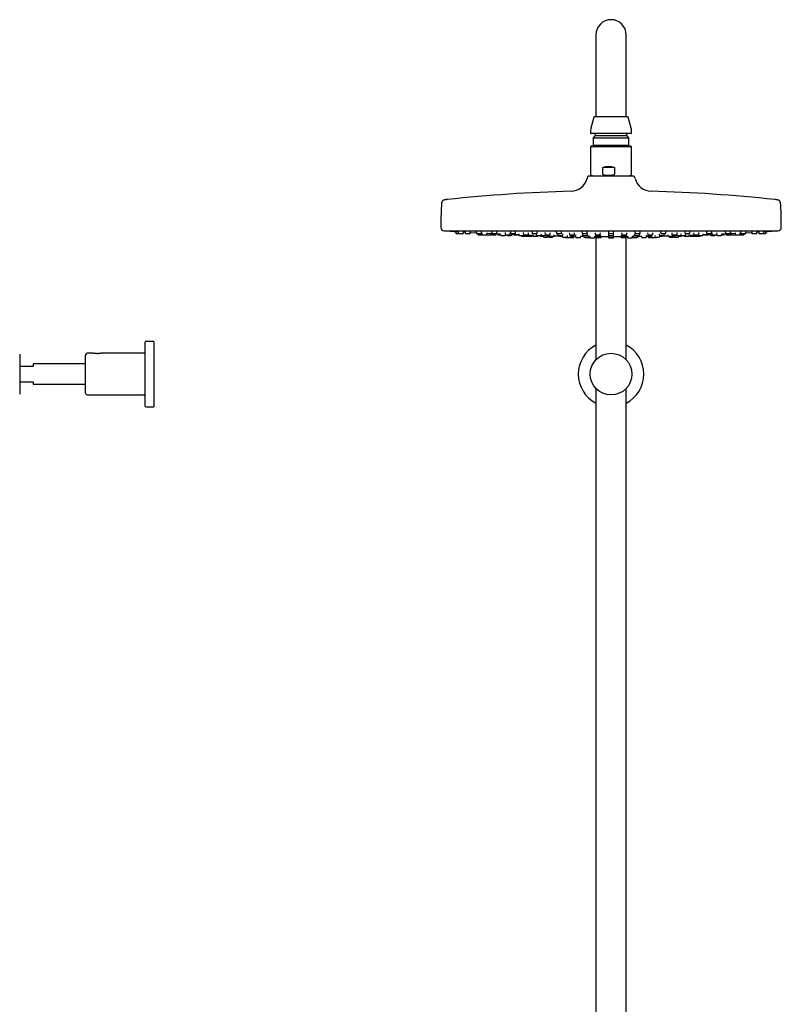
# Model space of a CAD drawing. Header units: millimetres. Extents: x 8 to 1655, y 12 to 2550.
# Tile 8 of 10: x 494 to 941, y 1972 to 2550. Entities that reach past the tile are written whole.
import ezdxf

# ---------------------------------------------------------------- set-up
doc = ezdxf.new("R2010")
doc.units = ezdxf.units.MM

msp = doc.modelspace()

# ---------------------------------------------------------------- linework, layer by layer
at = {"color": 7, "linetype": 'Continuous', "lineweight": 30}
for p, q in [((832.44, 2541.06), (832.44, 2511.06)), ((850.24, 2511.06), (850.24, 2541.06)), ((832.44, 2511.06), (832.44, 2493.06)), ((850.24, 2493.06), (850.24, 2511.06)), ((831.64, 2493.06), (851.03, 2493.06)), ((831.26, 2492.76), (829.51, 2486.23)), ((853.17, 2486.23), (851.42, 2492.76)), ((829.34, 2484.94), (829.34, 2483.46)), ((852.94, 2483.06), (829.74, 2483.06)), ((832.09, 2481.86), (830.86, 2480.63)), ((832.09, 2482.66), (832.09, 2481.86)), ((832.09, 2481.86), (850.59, 2481.86)), ((850.59, 2481.86), (850.59, 2482.66)), ((851.82, 2480.63), (850.59, 2481.86)), ((853.34, 2483.46), (853.34, 2484.94)), ((829.74, 2475.72), (829.34, 2475.32)), ((852.94, 2475.72), (829.74, 2475.72)), ((830.86, 2480.63), (830.86, 2476.24)), ((830.86, 2480.63), (851.82, 2480.63)), ((830.86, 2476.24), (831.38, 2475.72)), ((830.86, 2476.24), (851.82, 2476.24)), ((851.3, 2475.72), (851.82, 2476.24)), ((851.82, 2476.24), (851.82, 2480.63)), ((853.34, 2475.32), (852.94, 2475.72)), ((829.34, 2475.32), (829.34, 2459.16)), ((853.25, 2475.32), (829.34, 2475.32)), ((853.34, 2475.32), (853.25, 2475.32)), ((853.34, 2459.16), (853.34, 2475.32)), ((829.67, 2458.69), (831.67, 2457.96)), ((836.51, 2459.16), (836.51, 2463.22)), ((843.31, 2463.22), (836.51, 2463.22)), ((843.31, 2463.22), (843.31, 2459.16)), ((851, 2457.96), (853.01, 2458.69)), ((827.49, 2457.59), (827.22, 2456.59)), ((854.7, 2457.96), (827.97, 2457.96)), ((855.45, 2456.59), (855.19, 2457.59)), ((743.34, 2425.96), (939.34, 2425.96)), ((750.2, 2425.56), (750.26, 2424.63)), ((752.02, 2424.26), (750.66, 2424.26)), ((751.56, 2425.59), (751.62, 2424.63)), ((754.18, 2424.26), (752.02, 2424.26)), ((754.57, 2424.63), (754.63, 2425.4)), ((754.62, 2425.28), (755.62, 2425.22)), ((755.6, 2425.61), (755.67, 2424.63)), ((758.22, 2424.26), (756.06, 2424.26)), ((758.62, 2424.63), (758.67, 2425.42)), ((762.2, 2425.62), (762.27, 2424.63)), ((764.82, 2424.26), (762.66, 2424.26)), ((763.14, 2424.26), (763.16, 2423.93)), ((763.56, 2423.56), (765.71, 2423.56)), ((765.22, 2424.63), (765.28, 2425.45)), ((765.45, 2424.83), (765.51, 2423.93)), ((765.71, 2423.56), (765.91, 2423.56)), ((765.91, 2423.56), (768.07, 2423.56)), ((768.24, 2423.56), (770.4, 2423.56)), ((768.47, 2423.93), (768.52, 2424.67)), ((768.51, 2424.51), (770.88, 2424.39)), ((770.79, 2423.93), (770.83, 2424.39)), ((770.85, 2424.85), (770.91, 2423.93)), ((771.15, 2425.63), (771.22, 2424.63)), ((771.31, 2423.56), (773.46, 2423.56)), ((773.78, 2424.26), (771.62, 2424.26)), ((773.86, 2423.93), (773.89, 2424.27)), ((773.88, 2424.24), (776.29, 2424.13)), ((774.18, 2424.63), (774.24, 2425.48)), ((774.67, 2424.2), (774.69, 2423.93)), ((775.08, 2423.56), (776.34, 2423.56)), ((776.29, 2424.17), (776.33, 2423.63)), ((779.07, 2424.86), (779.13, 2423.93)), ((779.28, 2423.63), (779.28, 2423.64)), ((779.53, 2423.56), (781.68, 2423.56)), ((782.08, 2423.93), (782.14, 2424.73)), ((782.2, 2425.63), (782.27, 2424.63)), ((784.82, 2424.26), (782.67, 2424.26)), ((782.97, 2423.63), (783, 2424.06)), ((784.6, 2423.56), (786.75, 2423.56)), ((785.22, 2424.63), (785.28, 2425.51)), ((787.15, 2424.2), (787.19, 2423.63)), ((789.77, 2424.86), (789.84, 2423.93)), ((790.24, 2423.56), (792.39, 2423.56)), ((792.79, 2423.93), (792.85, 2424.75)), ((792.9, 2423.13), (792.93, 2423.54)), ((792.92, 2423.47), (795.5, 2423.38)), ((794.99, 2425.63), (795.06, 2424.63)), ((797.61, 2424.26), (795.46, 2424.26)), ((795.48, 2423.66), (795.52, 2423.13)), ((797.38, 2424.2), (797.42, 2423.63)), ((798.01, 2424.63), (798.08, 2425.53)), ((800.37, 2423.63), (800.41, 2424.11)), ((802.53, 2424.86), (802.59, 2423.93)), ((802.99, 2423.56), (805.14, 2423.56)), ((805.01, 2423.56), (805.04, 2423.13)), ((805.54, 2423.93), (805.6, 2424.78)), ((807.99, 2423.13), (808.02, 2423.59)), ((809.15, 2425.63), (809.22, 2424.63)), ((811.77, 2424.26), (809.62, 2424.26)), ((810.08, 2424.2), (810.12, 2423.63)), ((812.17, 2424.63), (812.23, 2425.56)), ((813.07, 2423.63), (813.11, 2424.14)), ((816.81, 2424.85), (816.87, 2423.93)), ((817.27, 2423.56), (819.42, 2423.56)), ((817.62, 2423.56), (817.65, 2423.13)), ((819.82, 2423.93), (819.88, 2424.8)), ((820.6, 2423.13), (820.63, 2423.62)), ((824.23, 2425.61), (824.3, 2424.63)), ((824.51, 2424.2), (824.55, 2423.63)), ((826.86, 2424.26), (824.7, 2424.26)), ((827.25, 2424.63), (827.32, 2425.58)), ((827.5, 2423.63), (827.53, 2424.16)), ((832.03, 2424.84), (832.09, 2423.93)), ((832.19, 2423.65), (832.23, 2423.13)), ((832.49, 2423.56), (834.64, 2423.56)), ((835.04, 2423.93), (835.11, 2424.82)), ((835.18, 2423.13), (835.22, 2423.64)), ((839.79, 2425.6), (839.86, 2424.63)), ((839.82, 2424.18), (839.86, 2423.63)), ((842.41, 2424.26), (840.26, 2424.26)), ((842.81, 2424.63), (842.88, 2425.6)), ((842.81, 2423.63), (842.85, 2424.18)), ((847.46, 2423.64), (847.49, 2423.13)), ((847.57, 2424.82), (847.63, 2423.93)), ((848.03, 2423.56), (850.18, 2423.56)), ((850.44, 2423.13), (850.48, 2423.65)), ((850.58, 2423.93), (850.65, 2424.84)), ((855.14, 2424.16), (855.18, 2423.63)), ((855.35, 2425.58), (855.42, 2424.63)), ((855.84, 2424.26), (855.82, 2424.26)), ((857.97, 2424.26), (855.84, 2424.26)), ((858.13, 2423.63), (858.17, 2424.2)), ((858.37, 2424.63), (858.44, 2425.61)), ((862.04, 2423.62), (862.08, 2423.13)), ((862.79, 2424.8), (862.85, 2423.93)), ((863.25, 2423.56), (863.3, 2423.56)), ((863.3, 2423.56), (865.41, 2423.56)), ((865.03, 2423.13), (865.06, 2423.56)), ((865.8, 2423.93), (865.87, 2424.85)), ((869.57, 2424.14), (869.6, 2423.63)), ((870.44, 2425.56), (870.51, 2424.63)), ((870.97, 2424.26), (870.91, 2424.26)), ((873.06, 2424.26), (870.97, 2424.26)), ((872.56, 2423.63), (872.6, 2424.2)), ((873.46, 2424.63), (873.53, 2425.63)), ((874.65, 2423.59), (874.69, 2423.13)), ((877.07, 2424.78), (877.13, 2423.93)), ((877.53, 2423.56), (877.67, 2423.56)), ((877.64, 2423.13), (877.67, 2423.56)), ((877.67, 2423.56), (879.69, 2423.56)), ((880.08, 2423.93), (880.15, 2424.86)), ((882.27, 2424.11), (882.3, 2423.63)), ((884.6, 2425.53), (884.66, 2424.63)), ((885.2, 2424.26), (885.06, 2424.26)), ((887.21, 2424.26), (885.2, 2424.26)), ((885.25, 2423.63), (885.29, 2424.2)), ((887.15, 2423.13), (887.19, 2423.65)), ((887.17, 2423.38), (889.75, 2423.47)), ((887.61, 2424.63), (887.68, 2425.63)), ((889.75, 2423.53), (889.78, 2423.13)), ((889.83, 2424.75), (889.89, 2423.93)), ((890.29, 2423.56), (890.55, 2423.56)), ((890.55, 2423.56), (892.44, 2423.56)), ((892.84, 2423.93), (892.9, 2424.86)), ((895.48, 2423.63), (895.52, 2424.2)), ((895.92, 2423.56), (897.74, 2423.56)), ((897.39, 2425.5), (897.46, 2424.63)), ((897.74, 2423.56), (898.08, 2423.56)), ((898.11, 2424.26), (897.85, 2424.26)), ((900.01, 2424.26), (898.11, 2424.26)), ((899.67, 2424.06), (899.7, 2423.63)), ((900.41, 2424.63), (900.48, 2425.63)), ((900.54, 2424.72), (900.59, 2423.93)), ((900.99, 2423.56), (901.41, 2423.56)), ((901.41, 2423.56), (903.15, 2423.56)), ((903.39, 2423.64), (903.4, 2423.63)), ((903.55, 2423.93), (903.61, 2424.85)), ((906.34, 2423.56), (907.08, 2423.56)), ((906.35, 2423.63), (906.38, 2424.16)), ((906.38, 2424.13), (908.79, 2424.24)), ((907.08, 2423.56), (907.59, 2423.56)), ((907.99, 2423.93), (908.01, 2424.2)), ((908.44, 2425.48), (908.5, 2424.63)), ((908.79, 2424.27), (908.81, 2423.93)), ((909.28, 2424.26), (908.9, 2424.26)), ((909.21, 2423.56), (909.81, 2423.56)), ((911.05, 2424.26), (909.28, 2424.26)), ((909.81, 2423.56), (911.37, 2423.56)), ((911.45, 2424.63), (911.52, 2425.63)), ((911.77, 2423.93), (911.83, 2424.84)), ((911.8, 2424.39), (914.17, 2424.51)), ((911.85, 2424.39), (911.88, 2423.93)), ((912.28, 2423.56), (913.73, 2423.56)), ((913.73, 2423.56), (914.43, 2423.56)), ((914.16, 2424.67), (914.21, 2423.93)), ((914.61, 2423.56), (915.42, 2423.56)), ((915.42, 2423.56), (916.76, 2423.56)), ((916.76, 2423.56), (916.96, 2423.56)), ((916.96, 2423.56), (917.98, 2423.56)), ((917.16, 2423.93), (917.22, 2424.83)), ((917.4, 2425.45), (917.46, 2424.63)), ((918.4, 2424.26), (917.86, 2424.26)), ((917.98, 2423.56), (919.12, 2423.56)), ((920.01, 2424.26), (918.4, 2424.26)), ((919.52, 2423.93), (919.54, 2424.26)), ((920.41, 2424.63), (920.48, 2425.62)), ((924, 2425.42), (924.06, 2424.63)), ((925.17, 2424.26), (924.46, 2424.26)), ((926.61, 2424.26), (925.17, 2424.26)), ((927.01, 2424.63), (927.08, 2425.6)), ((927.05, 2425.22), (928.05, 2425.28)), ((928.05, 2425.39), (928.1, 2424.63)), ((929.39, 2424.26), (928.5, 2424.26)), ((930.65, 2424.26), (929.39, 2424.26)), ((930.94, 2424.26), (930.65, 2424.26)), ((932.01, 2424.26), (930.94, 2424.26)), ((931.05, 2424.63), (931.12, 2425.58)), ((932.41, 2424.63), (932.48, 2425.56)), ((776.73, 2423.26), (778.88, 2423.26)), ((780.42, 2423.26), (782.57, 2423.26)), ((787.59, 2423.26), (789.74, 2423.26)), ((788.8, 2423.26), (788.8, 2423.13)), ((789.2, 2422.76), (790.34, 2422.76)), ((789.93, 2423.31), (789.95, 2423.13)), ((790.34, 2422.76), (792.5, 2422.76)), ((792.55, 2422.76), (792.6, 2422.76)), ((792.6, 2422.76), (794.75, 2422.76)), ((795.15, 2423.13), (795.17, 2423.39)), ((795.92, 2422.76), (798.07, 2422.76)), ((797.82, 2423.26), (799.97, 2423.26)), ((798.47, 2423.13), (798.48, 2423.26)), ((799.58, 2423.26), (800.28, 2423.24)), ((799.82, 2423.25), (799.83, 2423.13)), ((800.23, 2422.76), (801.45, 2422.76)), ((801.42, 2423.21), (801.46, 2422.63)), ((801.86, 2422.26), (804.01, 2422.26)), ((804.34, 2423.23), (804.38, 2422.63)), ((804.78, 2422.26), (806.94, 2422.26)), ((805.44, 2422.76), (807.59, 2422.76)), ((807.34, 2422.63), (807.35, 2422.76)), ((810.52, 2423.26), (812.67, 2423.26)), ((811.42, 2422.76), (812.7, 2422.76)), ((812.67, 2423.24), (812.71, 2422.63)), ((813.11, 2422.26), (815.26, 2422.26)), ((814.92, 2421.96), (817.08, 2421.96)), ((815.66, 2422.63), (815.7, 2423.18)), ((817.08, 2421.96), (819.13, 2421.96)), ((817.47, 2422.33), (817.51, 2422.86)), ((817.51, 2422.85), (817.8, 2422.84)), ((818.05, 2422.76), (820.2, 2422.76)), ((819.53, 2422.33), (819.56, 2422.76)), ((820.38, 2422.8), (820.48, 2422.8)), ((820.48, 2422.87), (820.51, 2422.33)), ((820.91, 2421.96), (823.07, 2421.96)), ((823.47, 2422.33), (823.51, 2422.88)), ((823.5, 2422.76), (825.16, 2422.74)), ((824.94, 2423.26), (827.1, 2423.26)), ((825.12, 2423.24), (825.17, 2422.63)), ((825.57, 2422.26), (827.72, 2422.26)), ((826.42, 2421.96), (828.57, 2421.96)), ((828.12, 2422.63), (828.16, 2423.2)), ((828.12, 2422.71), (828.74, 2422.7)), ((828.73, 2422.74), (828.78, 2422.13)), ((829.18, 2421.76), (831.33, 2421.76)), ((831.73, 2422.13), (831.77, 2422.71)), ((832.44, 2422.68), (832.44, 2350.18)), ((832.62, 2422.76), (832.65, 2422.33)), ((832.63, 2422.76), (834.78, 2422.76)), ((833.05, 2421.96), (835.2, 2421.96)), ((835.6, 2422.33), (835.64, 2422.91)), ((839.82, 2423.23), (839.86, 2422.63)), ((839.82, 2422.73), (839.86, 2422.13)), ((840.26, 2423.26), (842.41, 2423.26)), ((840.26, 2422.26), (842.41, 2422.26)), ((840.26, 2421.76), (842.41, 2421.76)), ((842.81, 2422.63), (842.86, 2423.23)), ((842.81, 2422.13), (842.86, 2422.73)), ((847.03, 2422.91), (847.07, 2422.33)), ((847.47, 2421.96), (847.52, 2421.96)), ((847.52, 2421.96), (849.63, 2421.96)), ((847.89, 2422.76), (847.9, 2422.76)), ((847.9, 2422.76), (850.05, 2422.76)), ((850.03, 2422.33), (850.06, 2422.76)), ((850.24, 2350.18), (850.24, 2422.68)), ((850.91, 2422.71), (850.95, 2422.13)), ((851.35, 2421.76), (851.88, 2421.76)), ((851.88, 2421.76), (853.5, 2421.76)), ((853.9, 2422.13), (853.94, 2422.73)), ((853.94, 2422.7), (854.55, 2422.71)), ((854.1, 2421.96), (856.08, 2421.96)), ((854.52, 2423.2), (854.56, 2422.63)), ((854.96, 2422.26), (855.04, 2422.26)), ((855.04, 2422.26), (857.11, 2422.26)), ((855.58, 2423.26), (855.61, 2423.26)), ((855.61, 2423.26), (857.73, 2423.26)), ((856.08, 2421.96), (856.26, 2421.96)), ((857.51, 2422.63), (857.55, 2423.24)), ((857.52, 2422.74), (859.18, 2422.76)), ((859.17, 2422.88), (859.21, 2422.33)), ((859.61, 2421.96), (859.98, 2421.96)), ((859.98, 2421.96), (861.76, 2421.96)), ((862.16, 2422.33), (862.2, 2422.87)), ((862.19, 2422.8), (862.29, 2422.8)), ((862.48, 2422.76), (862.58, 2422.76)), ((862.58, 2422.76), (864.63, 2422.76)), ((863.12, 2422.76), (863.15, 2422.33)), ((863.55, 2421.96), (865.07, 2421.96)), ((864.87, 2422.84), (865.16, 2422.85)), ((865.07, 2421.96), (865.6, 2421.96)), ((865.16, 2422.86), (865.2, 2422.33)), ((865.6, 2421.96), (866.52, 2421.96)), ((866.52, 2421.96), (867.75, 2421.96)), ((866.98, 2423.18), (867.01, 2422.63)), ((867.41, 2422.26), (867.73, 2422.26)), ((867.73, 2422.26), (869.57, 2422.26)), ((869.97, 2422.63), (870.01, 2423.24)), ((869.98, 2422.76), (871.07, 2422.76)), ((870, 2423.26), (870.13, 2423.26)), ((870.13, 2423.26), (872.16, 2423.26)), ((871.07, 2422.76), (871.26, 2422.76)), ((875.09, 2422.76), (875.37, 2422.76)), ((875.33, 2422.76), (875.34, 2422.63)), ((875.37, 2422.76), (877.24, 2422.76)), ((875.74, 2422.26), (876.4, 2422.26)), ((876.4, 2422.26), (877.89, 2422.26)), ((878.29, 2422.63), (878.33, 2423.23)), ((878.66, 2422.26), (879.74, 2422.26)), ((879.74, 2422.26), (880.81, 2422.26)), ((881.21, 2422.63), (881.25, 2423.21)), ((881.22, 2422.76), (882.04, 2422.76)), ((882.04, 2422.76), (882.44, 2422.76)), ((882.4, 2423.24), (883.1, 2423.26)), ((882.7, 2423.26), (882.97, 2423.26)), ((882.84, 2423.13), (882.85, 2423.25)), ((882.97, 2423.26), (884.85, 2423.26)), ((884.19, 2423.26), (884.2, 2423.13)), ((884.6, 2422.76), (885.14, 2422.76)), ((885.14, 2422.76), (886.76, 2422.76)), ((887.5, 2423.39), (887.52, 2423.13)), ((887.92, 2422.76), (889.39, 2422.76)), ((889.39, 2422.76), (890.08, 2422.76)), ((890.08, 2422.76), (890.13, 2422.76)), ((890.18, 2422.76), (891.01, 2422.76)), ((891.01, 2422.76), (892.33, 2422.76)), ((892.33, 2422.76), (892.47, 2422.76)), ((892.47, 2422.76), (893.47, 2422.76)), ((892.73, 2423.13), (892.74, 2423.31)), ((892.93, 2423.26), (893.4, 2423.26)), ((893.4, 2423.26), (895.09, 2423.26)), ((893.87, 2423.13), (893.88, 2423.26)), ((900.1, 2423.26), (900.8, 2423.26)), ((900.8, 2423.26), (902.26, 2423.26)), ((903.79, 2423.26), (904.74, 2423.26)), ((904.74, 2423.26), (905.95, 2423.26)), ((567.7, 2323.01), (567.7, 2360.51)), ((572.7, 2361.01), (568.2, 2361.01)), ((572.7, 2361.01), (572.7, 2322.51)), ((494, 2353.51), (494, 2330.01)), ((532.7, 2330.51), (532.7, 2353.01)), ((537.33, 2354.01), (533.7, 2354.01)), ((566.7, 2354.01), (542.06, 2354.01)), ((502, 2346.26), (494, 2346.26)), ((532.7, 2347.76), (502, 2347.76)), ((502, 2347.76), (502, 2346.26)), ((494, 2337.26), (502, 2337.26)), ((502, 2337.26), (502, 2335.76)), ((502, 2335.76), (532.7, 2335.76)), ((832.44, 2333.35), (832.44, 1444.48)), ((850.24, 1444.48), (850.24, 2333.35)), ((533.7, 2329.51), (566.7, 2329.51)), ((568.2, 2322.51), (572.7, 2322.51))]:
    msp.add_line(p, q, dxfattribs=at)
at = {"color": 7, "linetype": 'Continuous', "lineweight": 30, "flags": 128}
for points in [[(744.39, 2425.96), (744.43, 2425.95), (744.5, 2425.93)], [(758.65, 2425.04), (758.95, 2425.03), (762.25, 2424.84)], [(765.71, 2423.56), (765.79, 2423.57), (765.81, 2423.57)], [(768.15, 2423.57), (768.17, 2423.57), (768.24, 2423.56)], [(782.99, 2423.84), (786.5, 2423.7), (787.19, 2423.67)], [(895.49, 2423.67), (896.18, 2423.7), (899.69, 2423.84)], [(914.43, 2423.56), (914.51, 2423.57), (914.52, 2423.57)], [(916.86, 2423.57), (916.89, 2423.57), (916.96, 2423.56)], [(920.42, 2424.84), (923.73, 2425.03), (924.03, 2425.04)], [(938.17, 2425.93), (938.24, 2425.95), (938.29, 2425.96)], [(807.97, 2423.04), (810.05, 2422.99), (812.69, 2422.94)], [(831.77, 2422.68), (832.4, 2422.68), (832.63, 2422.67)], [(835.62, 2422.66), (836.87, 2422.65), (839.83, 2422.65)], [(842.85, 2422.65), (845.81, 2422.65), (847.05, 2422.66)], [(850.05, 2422.67), (850.28, 2422.68), (850.91, 2422.68)], [(869.99, 2422.94), (872.63, 2422.99), (874.7, 2423.04)]]:
    msp.add_lwpolyline(points, dxfattribs=at)
at = {"color": 7, "linetype": 'Continuous', "lineweight": 30}
msp.add_circle((841.34, 2341.76), 12.25, dxfattribs=at)
for centre, radius, start, end in [((841.34, 2541.06), 8.9, 0, 180), ((831.64, 2492.66), 0.4, 90, 165), ((851.03, 2492.66), 0.4, 15, 90), ((834.34, 2484.94), 5, 165, 180), ((829.74, 2483.46), 0.4, 180, 270), ((831.69, 2482.66), 0.4, 0, 90), ((850.99, 2482.66), 0.4, 90, 180), ((852.94, 2483.46), 0.4, 270, 0), ((848.34, 2484.94), 5, 0, 15), ((829.84, 2459.16), 0.5, 180, 250), ((852.84, 2459.16), 0.5, 290, 360), ((817.56, 2459.16), 10, 271.49722, 345.10353), ((827.97, 2457.46), 0.5, 90, 165.10353), ((854.7, 2457.46), 0.5, 14.89647, 90), ((865.11, 2459.16), 10, 194.89647, 268.50278), ((841.34, 1549.48), 900, 91.49722, 96.13072), ((841.34, 1549.48), 900, 83.86928, 88.50278), ((1013.84, 2427.46), 272.5, 177.24775, 179.89409), ((668.84, 2427.46), 272.5, 0.10591, 2.75225), ((743.34, 2427.96), 2, 179.89409, 269.98443), ((841.34, 3851.22), 1428.58, 266.11332, 266.29661), ((750.66, 2424.66), 0.4, 184, 270), ((752.02, 2424.66), 0.4, 184, 270), ((754.18, 2424.66), 0.4, 270, 356), ((756.06, 2424.66), 0.4, 184, 270), ((758.22, 2424.66), 0.4, 270, 356), ((762.66, 2424.66), 0.4, 184, 270), ((763.56, 2423.96), 0.4, 184, 270), ((764.82, 2424.66), 0.4, 270, 356), ((765.91, 2423.96), 0.4, 184, 270), ((768.07, 2423.96), 0.4, 270, 356), ((770.4, 2423.96), 0.4, 270, 356), ((771.31, 2423.96), 0.4, 184, 270), ((771.62, 2424.66), 0.4, 184, 270), ((773.46, 2423.96), 0.4, 270, 356), ((773.78, 2424.66), 0.4, 270, 356), ((775.08, 2423.96), 0.4, 184, 270), ((776.73, 2423.66), 0.4, 184, 270), ((778.88, 2423.66), 0.4, 270, 356), ((779.53, 2423.96), 0.4, 184, 270), ((780.42, 2423.66), 0.4, 194.47751, 270), ((781.68, 2423.96), 0.4, 270, 356), ((782.67, 2424.66), 0.4, 184, 270), ((782.57, 2423.66), 0.4, 270, 356), ((784.6, 2423.96), 0.4, 204.96478, 270), ((784.82, 2424.66), 0.4, 270, 356), ((786.75, 2423.96), 0.4, 270, 315.92531), ((787.59, 2423.66), 0.4, 184, 270), ((789.74, 2423.66), 0.4, 270, 346.61472), ((790.24, 2423.96), 0.4, 184, 270), ((792.39, 2423.96), 0.4, 270, 356), ((795.46, 2424.66), 0.4, 184, 270), ((797.82, 2423.66), 0.4, 184, 270), ((797.61, 2424.66), 0.4, 270, 356), ((799.97, 2423.66), 0.4, 270, 356), ((802.99, 2423.96), 0.4, 184, 270), ((805.14, 2423.96), 0.4, 270, 356), ((809.62, 2424.66), 0.4, 184, 270), ((810.52, 2423.66), 0.4, 184, 270), ((811.77, 2424.66), 0.4, 270, 356), ((812.67, 2423.66), 0.4, 270, 356), ((817.27, 2423.96), 0.4, 184, 270), ((819.42, 2423.96), 0.4, 270, 356), ((824.7, 2424.66), 0.4, 184, 270), ((824.94, 2423.66), 0.4, 184, 270), ((826.86, 2424.66), 0.4, 270, 356), ((827.1, 2423.66), 0.4, 270, 356), ((832.49, 2423.96), 0.4, 184, 270), ((834.64, 2423.96), 0.4, 270, 356), ((840.26, 2424.66), 0.4, 184, 270), ((840.26, 2423.66), 0.4, 184, 270), ((842.41, 2424.66), 0.4, 270, 356), ((842.41, 2423.66), 0.4, 270, 356), ((848.03, 2423.96), 0.4, 184, 270), ((850.18, 2423.96), 0.4, 270, 356), ((855.58, 2423.66), 0.4, 184, 270), ((855.82, 2424.66), 0.4, 184, 270), ((857.73, 2423.66), 0.4, 270, 356), ((857.97, 2424.66), 0.4, 270, 356), ((863.25, 2423.96), 0.4, 184, 270), ((865.41, 2423.96), 0.4, 270, 356), ((870, 2423.66), 0.4, 184, 270), ((870.91, 2424.66), 0.4, 184, 270), ((872.16, 2423.66), 0.4, 270, 356), ((873.06, 2424.66), 0.4, 270, 356), ((877.53, 2423.96), 0.4, 184, 270), ((879.69, 2423.96), 0.4, 270, 356), ((882.7, 2423.66), 0.4, 184, 270), ((885.06, 2424.66), 0.4, 184, 270), ((884.85, 2423.66), 0.4, 270, 356), ((887.21, 2424.66), 0.4, 270, 356), ((890.29, 2423.96), 0.4, 184, 270), ((892.44, 2423.96), 0.4, 270, 356), ((892.93, 2423.66), 0.4, 193.38528, 270), ((895.09, 2423.66), 0.4, 270, 356), ((895.92, 2423.96), 0.4, 224.07469, 270), ((897.85, 2424.66), 0.4, 184, 270), ((898.08, 2423.96), 0.4, 270, 335.03522), ((900.1, 2423.66), 0.4, 184, 270), ((900.01, 2424.66), 0.4, 270, 356), ((900.99, 2423.96), 0.4, 184, 270), ((902.26, 2423.66), 0.4, 270, 345.52249), ((903.15, 2423.96), 0.4, 270, 356), ((903.79, 2423.66), 0.4, 184, 270), ((905.95, 2423.66), 0.4, 270, 356), ((907.59, 2423.96), 0.4, 270, 356), ((908.9, 2424.66), 0.4, 184, 270), ((909.21, 2423.96), 0.4, 184, 270), ((911.05, 2424.66), 0.4, 270, 356), ((911.37, 2423.96), 0.4, 270, 356), ((912.28, 2423.96), 0.4, 184, 270), ((914.61, 2423.96), 0.4, 184, 270), ((916.76, 2423.96), 0.4, 270, 356), ((917.86, 2424.66), 0.4, 184, 270), ((919.12, 2423.96), 0.4, 270, 356), ((920.01, 2424.66), 0.4, 270, 356), ((924.46, 2424.66), 0.4, 184, 270), ((926.61, 2424.66), 0.4, 270, 356), ((928.5, 2424.66), 0.4, 184, 270), ((930.65, 2424.66), 0.4, 270, 356), ((932.01, 2424.66), 0.4, 270, 356), ((841.34, 3851.22), 1428.58, 273.70342, 273.88668), ((939.34, 2427.96), 2, 270.01557, 0.10591), ((789.2, 2423.16), 0.4, 184, 270), ((790.34, 2423.16), 0.4, 184, 270), ((792.5, 2423.16), 0.4, 270, 356), ((794.75, 2423.16), 0.4, 270, 356), ((795.92, 2423.16), 0.4, 184, 270), ((798.07, 2423.16), 0.4, 270, 356), ((800.23, 2423.16), 0.4, 184, 270), ((801.86, 2422.66), 0.4, 184, 270), ((804.01, 2422.66), 0.4, 270, 344.00745), ((804.78, 2422.66), 0.4, 184, 270), ((805.44, 2423.16), 0.4, 184, 270), ((806.94, 2422.66), 0.4, 270, 356), ((807.59, 2423.16), 0.4, 270, 356), ((811.42, 2423.16), 0.4, 208.32927, 270), ((813.11, 2422.66), 0.4, 184, 270), ((814.92, 2422.36), 0.4, 194.47751, 270), ((815.26, 2422.66), 0.4, 270, 356), ((817.08, 2422.36), 0.4, 270, 356), ((818.05, 2423.16), 0.4, 184, 270), ((819.13, 2422.36), 0.4, 270, 356), ((820.2, 2423.16), 0.4, 270, 356), ((820.91, 2422.36), 0.4, 184, 270), ((823.07, 2422.36), 0.4, 270, 356), ((825.57, 2422.66), 0.4, 184, 270), ((826.42, 2422.36), 0.4, 194.47751, 270), ((827.72, 2422.66), 0.4, 270, 356), ((828.57, 2422.36), 0.4, 270, 303.9843), ((829.18, 2422.16), 0.4, 184, 270), ((831.33, 2422.16), 0.4, 270, 356), ((832.63, 2423.16), 0.4, 184, 270), ((833.05, 2422.36), 0.4, 184, 270), ((834.78, 2423.16), 0.4, 270, 356), ((835.2, 2422.36), 0.4, 270, 356), ((840.26, 2422.66), 0.4, 184, 270), ((840.26, 2422.16), 0.4, 184, 270), ((842.41, 2422.66), 0.4, 270, 356), ((842.41, 2422.16), 0.4, 270, 356), ((847.47, 2422.36), 0.4, 184, 270), ((847.89, 2423.16), 0.4, 184, 270), ((849.63, 2422.36), 0.4, 270, 356), ((850.05, 2423.16), 0.4, 270, 356), ((851.35, 2422.16), 0.4, 184, 270), ((853.5, 2422.16), 0.4, 270, 356), ((854.1, 2422.36), 0.4, 236.01565, 270), ((854.96, 2422.66), 0.4, 184, 270), ((856.26, 2422.36), 0.4, 270, 345.52249), ((857.11, 2422.66), 0.4, 270, 356), ((859.61, 2422.36), 0.4, 184, 270), ((861.76, 2422.36), 0.4, 270, 356), ((862.48, 2423.16), 0.4, 184, 270), ((863.55, 2422.36), 0.4, 184, 270), ((864.63, 2423.16), 0.4, 270, 356), ((865.6, 2422.36), 0.4, 184, 270), ((867.41, 2422.66), 0.4, 184, 270), ((867.75, 2422.36), 0.4, 270, 345.52249), ((869.57, 2422.66), 0.4, 270, 356), ((871.26, 2423.16), 0.4, 270, 331.67073), ((875.09, 2423.16), 0.4, 184, 270), ((875.74, 2422.66), 0.4, 184, 270), ((877.24, 2423.16), 0.4, 270, 356), ((877.89, 2422.66), 0.4, 270, 356), ((878.66, 2422.66), 0.4, 195.99255, 270), ((880.81, 2422.66), 0.4, 270, 356), ((882.44, 2423.16), 0.4, 270, 356), ((884.6, 2423.16), 0.4, 184, 270), ((886.76, 2423.16), 0.4, 270, 356), ((887.92, 2423.16), 0.4, 184, 270), ((890.18, 2423.16), 0.4, 184, 270), ((892.33, 2423.16), 0.4, 270, 356), ((893.47, 2423.16), 0.4, 270, 356), ((568.2, 2360.51), 0.5, 90, 180), ((566.7, 2355.01), 1, 270, 0), ((841.34, 2341.76), 19.25, 117.53806, 242.46194), ((841.34, 2341.76), 19.25, 297.53806, 62.46194), ((533.7, 2353.01), 1, 90, 180), ((533.7, 2330.51), 1, 180, 270), ((566.7, 2328.51), 1, 0, 90), ((568.2, 2323.01), 0.5, 180, 270)]:
    msp.add_arc(centre, radius, start, end, dxfattribs=at)
msp.add_ellipse((841.34, 2451.72), major_axis=(9, -9), ratio=0.882872, start_param=2.128635, end_param=2.708009, dxfattribs=at)
for points, knots in [([(836.51, 2459.16), (836.51, 2459.14), (836.52, 2459.1), (836.57, 2459.03), (836.66, 2458.95), (836.8, 2458.88), (837.01, 2458.81), (837.28, 2458.75), (837.61, 2458.71), (837.83, 2458.7), (837.94, 2458.69)], [0, 0, 0, 0, 0.035407, 0.07898, 0.154217, 0.263841, 0.373982, 0.582219, 0.791119, 1, 1, 1, 1]), ([(837.94, 2458.69), (838.27, 2458.67), (838.92, 2458.64), (839.91, 2458.62), (840.9, 2458.64), (841.56, 2458.67), (841.89, 2458.69)], [0, 0, 0, 0, 0.249396, 0.49903, 0.749393, 1, 1, 1, 1]), ([(841.89, 2458.69), (842.05, 2458.7), (842.3, 2458.72), (842.63, 2458.77), (842.85, 2458.82), (843.02, 2458.88), (843.13, 2458.94), (843.21, 2458.98), (843.27, 2459.04), (843.31, 2459.1), (843.31, 2459.14), (843.31, 2459.16)], [0, 0, 0, 0, 0.3154965, 0.4748214, 0.6340008, 0.7468737, 0.80924, 0.8724995, 0.9214085, 0.9708188, 1, 1, 1, 1]), ([(745.22, 2444.33), (745.15, 2444.32), (744.98, 2444.3), (744.71, 2444.27), (744.43, 2444.23), (744.19, 2444.2), (743.98, 2444.16), (743.76, 2444.13), (743.54, 2444.08), (743.32, 2444.03), (743.11, 2443.97), (742.91, 2443.9), (742.72, 2443.82), (742.57, 2443.73), (742.43, 2443.63), (742.31, 2443.52), (742.21, 2443.4), (742.11, 2443.26), (742.03, 2443.1), (741.96, 2442.91), (741.91, 2442.74), (741.86, 2442.57), (741.83, 2442.41), (741.8, 2442.24), (741.77, 2442.04), (741.75, 2441.85), (741.73, 2441.66), (741.71, 2441.48), (741.7, 2441.28), (741.68, 2441.06), (741.67, 2440.81), (741.66, 2440.64), (741.65, 2440.54)], [0, 0, 0, 0, 0.033637, 0.08548, 0.130419, 0.16977, 0.204538, 0.235506, 0.277939, 0.314319, 0.345991, 0.383393, 0.415866, 0.444908, 0.471749, 0.497473, 0.523097, 0.549634, 0.578148, 0.609833, 0.646122, 0.669122, 0.694541, 0.722879, 0.754755, 0.790958, 0.817482, 0.846646, 0.878884, 0.914725, 0.954823, 1, 1, 1, 1]), ([(941.02, 2440.54), (941.02, 2440.64), (941.01, 2440.83), (940.99, 2441.1), (940.98, 2441.34), (940.96, 2441.55), (940.94, 2441.74), (940.92, 2441.91), (940.9, 2442.1), (940.86, 2442.3), (940.82, 2442.52), (940.77, 2442.72), (940.72, 2442.91), (940.64, 2443.1), (940.56, 2443.26), (940.47, 2443.4), (940.37, 2443.52), (940.25, 2443.63), (940.11, 2443.73), (939.95, 2443.82), (939.77, 2443.9), (939.58, 2443.96), (939.41, 2444.01), (939.25, 2444.05), (939.07, 2444.09), (938.87, 2444.13), (938.67, 2444.17), (938.47, 2444.2), (938.28, 2444.23), (938.07, 2444.26), (937.84, 2444.29), (937.63, 2444.31), (937.5, 2444.32), (937.46, 2444.33)], [0, 0, 0, 0, 0.049017, 0.092085, 0.130237, 0.164285, 0.194873, 0.22252, 0.247647, 0.288288, 0.323279, 0.353865, 0.390152, 0.421836, 0.45035, 0.476886, 0.502509, 0.528232, 0.555073, 0.584114, 0.616586, 0.653986, 0.67779, 0.704178, 0.733688, 0.766993, 0.804953, 0.832854, 0.863618, 0.897728, 0.935775, 0.9785, 1, 1, 1, 1]), ([(749.06, 2425.63), (749.06, 2425.63), (749.06, 2425.63), (749.08, 2425.63), (749.15, 2425.63), (749.27, 2425.62), (749.43, 2425.61), (749.63, 2425.6), (749.86, 2425.58), (750.12, 2425.56), (750.42, 2425.55), (750.73, 2425.53), (751.06, 2425.51), (751.34, 2425.49), (751.51, 2425.48), (751.56, 2425.47)], [0, 0, 0, 0, 0.008857, 0.095199, 0.181645, 0.267968, 0.35429, 0.440939, 0.527074, 0.613915, 0.700085, 0.786652, 0.873193, 0.959332, 1, 1, 1, 1]), ([(931.11, 2425.47), (931.19, 2425.48), (931.38, 2425.49), (931.68, 2425.51), (932.01, 2425.53), (932.32, 2425.55), (932.61, 2425.57), (932.87, 2425.58), (933.09, 2425.6), (933.28, 2425.61), (933.42, 2425.62), (933.51, 2425.62), (933.57, 2425.63), (933.61, 2425.63), (933.61, 2425.63), (933.61, 2425.63)], [0, 0, 0, 0, 0.057158, 0.143939, 0.230154, 0.316982, 0.403093, 0.489963, 0.576597, 0.662671, 0.749617, 0.814137, 0.879181, 0.944241, 1, 1, 1, 1]), ([(800.28, 2423.24), (800.28, 2423.24), (800.27, 2423.24), (800.3, 2423.24), (800.36, 2423.24), (800.47, 2423.23), (800.63, 2423.23), (800.82, 2423.22), (801.05, 2423.22), (801.31, 2423.21), (801.6, 2423.2), (801.92, 2423.19), (802.25, 2423.19), (802.59, 2423.18), (802.94, 2423.17), (803.28, 2423.16), (803.62, 2423.15), (803.95, 2423.14), (804.19, 2423.13), (804.32, 2423.13), (804.35, 2423.13)], [0, 0, 0, 0, 0.001354, 0.062529, 0.123719, 0.184876, 0.245983, 0.307386, 0.368384, 0.429874, 0.49098, 0.552122, 0.613636, 0.674502, 0.736159, 0.797058, 0.858455, 0.919572, 0.980575, 1, 1, 1, 1]), ([(878.33, 2423.13), (878.38, 2423.13), (878.52, 2423.13), (878.76, 2423.14), (879.07, 2423.15), (879.41, 2423.16), (879.75, 2423.17), (880.1, 2423.18), (880.44, 2423.19), (880.77, 2423.19), (881.08, 2423.2), (881.37, 2423.21), (881.63, 2423.22), (881.86, 2423.22), (882.05, 2423.23), (882.21, 2423.23), (882.32, 2423.24), (882.39, 2423.24), (882.39, 2423.24), (882.4, 2423.24)], [0, 0, 0, 0, 0.036074, 0.082672, 0.143534, 0.205011, 0.266233, 0.327156, 0.388686, 0.449798, 0.511145, 0.572148, 0.633823, 0.695138, 0.756151, 0.817802, 0.878782, 0.940325, 1, 1, 1, 1]), ([(539.43, 2353.77), (539.35, 2353.77), (539.19, 2353.78), (538.97, 2353.79), (538.75, 2353.81), (538.51, 2353.83), (538.27, 2353.86), (538.04, 2353.89), (537.83, 2353.92), (537.66, 2353.95), (537.52, 2353.98), (537.41, 2354), (537.35, 2354.01), (537.32, 2354.02), (537.33, 2354.01), (537.33, 2354.01)], [0, 0, 0, 0, 0.0668331, 0.1347598, 0.2019184, 0.2693692, 0.3596128, 0.4488889, 0.5387638, 0.6283174, 0.7175984, 0.8080475, 0.8980324, 0.9872711, 1, 1, 1, 1]), ([(542.06, 2354.01), (542.06, 2354.01), (542.06, 2354.01), (542, 2354), (541.91, 2353.98), (541.78, 2353.96), (541.62, 2353.93), (541.42, 2353.9), (541.21, 2353.87), (541, 2353.84), (540.8, 2353.82), (540.59, 2353.8), (540.37, 2353.79), (540.14, 2353.78), (539.9, 2353.77), (539.66, 2353.77), (539.51, 2353.77), (539.43, 2353.77)], [0, 0, 0, 0, 0.067096, 0.144637, 0.221942, 0.300256, 0.377819, 0.455895, 0.53332, 0.591303, 0.649765, 0.708156, 0.766249, 0.824692, 0.882986, 0.941809, 1, 1, 1, 1])]:
    msp.add_open_spline(points, degree=3, knots=knots, dxfattribs=at)

doc.saveas('drawing.dxf')
